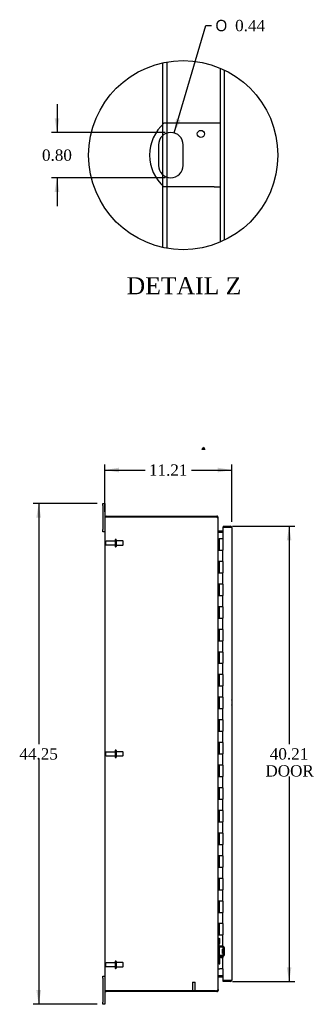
# Model space of a CAD drawing. Header units: inches. Extents: x 18 to 235, y 12 to 157.
# Tile 2 of 9: x 18 to 43, y 58 to 145. Entities that reach past the tile are written whole.
import ezdxf
from ezdxf.enums import TextEntityAlignment as Align

# ---------------------------------------------------------------- set-up
doc = ezdxf.new("R2010")
doc.units = ezdxf.units.IN
doc.header["$MEASUREMENT"] = 0
doc.layers.get('0').update_dxf_attribs({"linetype": 'CONTINUOUS'})
for name, color, linetype in [('COM40153-1', 7, 'CONTINUOUS'), ('COM42780', 7, 'CONTINUOUS'), ('COM48493', 7, 'CONTINUOUS'), ('COM71782-2', 7, 'CONTINUOUS'), ('DEFAULT', 7, 'CONTINUOUS'), ('FET07710', 7, 'CONTINUOUS'), ('HNG10620-38B', 7, 'CONTINUOUS'), ('HNG10620-38C', 7, 'CONTINUOUS'), ('STD21878', 7, 'CONTINUOUS'), ('STD26094', 7, 'CONTINUOUS')]:
    doc.layers.add(name, color=color, linetype=linetype)
doc.styles.add('SEACAD_SOLID_EDGE_ANSI1_SY', font='txt')
doc.styles.add('SEACAD_TIMES_NEW_ROMAN', font='times.ttf')

# ---------------------------------------------------------------- blocks, each defined once
blk = doc.blocks.new('SEANNOT_GROUP3')
at = {"layer": 'DEFAULT', "color": 136, "linetype": 'Continuous'}
blk.add_line((34.01, 107.055), (33.89, 106.847), dxfattribs=at)
blk.add_lwpolyline([(34.01, 107.055), (34.13, 106.847), (33.89, 106.847)], dxfattribs=at)
at = {"layer": 'DEFAULT', "color": 136, "linetype": 'Continuous', "style": 'SEACAD_TIMES_NEW_ROMAN'}
blk.add_text('1', height=0.08, dxfattribs=at).set_placement((33.98, 106.956), align=Align.TOP_LEFT)
blk = doc.blocks.new('GDIMGGROUP2')
at = {"layer": 'DEFAULT', "linetype": 'Continuous'}
for points in [[(26.559, 105.235), (25.309, 105.026), (26.559, 104.818)], [(35.269, 105.235), (35.269, 104.818), (36.519, 105.026)]]:
    blk.add_hatch(color=136, dxfattribs=at).paths.add_polyline_path(points)
at = {"layer": 'DEFAULT', "color": 136, "linetype": 'Continuous'}
for p, q in [((25.309, 101.34), (25.309, 105.526)), ((36.519, 100.443), (36.519, 105.526)), ((25.309, 105.026), (28.858, 105.026)), ((32.97, 105.026), (36.519, 105.026))]:
    blk.add_line(p, q, dxfattribs=at)
at = {"layer": 'DEFAULT', "color": 136, "linetype": 'Continuous', "style": 'SEACAD_TIMES_NEW_ROMAN'}
blk.add_text('11.21', height=1, dxfattribs=at).set_placement((29.208, 105.526), align=Align.TOP_LEFT)
blk = doc.blocks.new('GDIMGGROUP3')
at = {"layer": 'DEFAULT', "linetype": 'Continuous'}
for points in [[(19.262, 100.823), (19.678, 100.823), (19.47, 102.073)], [(19.262, 59.073), (19.47, 57.823), (19.678, 59.073)]]:
    blk.add_hatch(color=136, dxfattribs=at).paths.add_polyline_path(points)
at = {"layer": 'DEFAULT', "color": 136, "linetype": 'Continuous'}
for p, q in [((24.622, 102.073), (18.97, 102.073)), ((19.47, 102.073), (19.47, 80.798)), ((19.47, 79.448), (19.47, 57.823)), ((24.622, 57.823), (18.97, 57.823))]:
    blk.add_line(p, q, dxfattribs=at)
at = {"layer": 'DEFAULT', "color": 136, "linetype": 'Continuous', "style": 'SEACAD_TIMES_NEW_ROMAN'}
blk.add_text('44.25', height=1, dxfattribs=at).set_placement((17.764, 80.448), align=Align.TOP_LEFT)
blk = doc.blocks.new('GDIMGGROUP12')
at = {"layer": 'DEFAULT', "linetype": 'Continuous'}
for points in [[(41.794, 98.801), (41.586, 100.051), (41.377, 98.801)], [(41.794, 61.096), (41.377, 61.096), (41.586, 59.846)]]:
    blk.add_hatch(color=136, dxfattribs=at).paths.add_polyline_path(points)
at = {"layer": 'DEFAULT', "color": 136, "linetype": 'Continuous'}
for p, q in [((36.582, 100.051), (42.086, 100.051)), ((41.586, 100.051), (41.586, 80.798)), ((41.586, 77.948), (41.586, 59.846)), ((36.582, 59.846), (42.086, 59.846))]:
    blk.add_line(p, q, dxfattribs=at)
at = {"layer": 'DEFAULT', "color": 136, "linetype": 'Continuous', "style": 'SEACAD_TIMES_NEW_ROMAN'}
for s, p in [('40.21', (39.879, 80.448)), ('DOOR', (39.488, 78.948))]:
    blk.add_text(s, height=1, dxfattribs=at).set_placement(p, align=Align.TOP_LEFT)
blk = doc.blocks.new('GDIMGGROUP28')
at = {"layer": 'DEFAULT', "linetype": 'Continuous'}
for points in [[(20.878, 136.095), (21.086, 134.845), (21.294, 136.095)], [(20.878, 129.595), (21.294, 129.595), (21.086, 130.845)]]:
    blk.add_hatch(color=136, dxfattribs=at).paths.add_polyline_path(points)
at = {"layer": 'DEFAULT', "color": 136, "linetype": 'Continuous'}
for p, q in [((21.086, 137.345), (21.086, 134.845)), ((30.636, 134.845), (20.586, 134.845)), ((30.636, 130.845), (20.586, 130.845)), ((21.086, 130.845), (21.086, 128.345))]:
    blk.add_line(p, q, dxfattribs=at)
at = {"layer": 'DEFAULT', "color": 136, "linetype": 'Continuous', "style": 'SEACAD_TIMES_NEW_ROMAN'}
blk.add_text('0.80', height=1, dxfattribs=at).set_placement((19.759, 133.345), align=Align.TOP_LEFT)
blk = doc.blocks.new('GDIMGGROUP29')
at = {"layer": 'DEFAULT', "linetype": 'Continuous'}
blk.add_hatch(color=136, dxfattribs=at).paths.add_polyline_path([(31.596, 136.059), (31.444, 134.801), (31.995, 135.942)])
at = {"layer": 'DEFAULT', "color": 136, "linetype": 'Continuous'}
for p, q in [((31.444, 134.801), (34.228, 144.293)), ((34.228, 144.293), (34.728, 144.293))]:
    blk.add_line(p, q, dxfattribs=at)
for s, style, p in [('O', 'SEACAD_SOLID_EDGE_ANSI1_SY', (35.078, 144.793)), ('0.44', 'SEACAD_TIMES_NEW_ROMAN', (36.818, 144.793))]:
    blk.add_text(s, height=1, dxfattribs=dict(at, style=style)).set_placement(p, align=Align.TOP_LEFT)

msp = doc.modelspace()

# ---------------------------------------------------------------- linework, layer by layer
at = {"color": 7}
msp.add_circle((32.229, 132.845), 8.354, dxfattribs=at)
at = {"layer": 'COM40153-1', "color": 7}
for p, q in [((34.971, 135.658), (30.531, 135.658)), ((35.511, 135.658), (34.971, 135.658)), ((30.044, 133.753), (30.044, 131.938)), ((32.229, 131.938), (32.229, 133.753)), ((34.971, 130.033), (30.531, 130.033)), ((34.971, 130.033), (35.511, 130.033))]:
    msp.add_line(p, q, dxfattribs=at)
msp.add_circle((33.791, 134.723), 0.312, dxfattribs=at)
for centre, radius, start, end in [((33.011, 132.845), 3.75, 131.40962, 228.59038), ((31.136, 133.753), 1.092, 0, 180), ((31.136, 131.938), 1.092, 180, 0), ((35.809, 84.488), 0.75, 341.20309, 18.79691)]:
    msp.add_arc(centre, radius, start, end, dxfattribs=at)
at = {"layer": 'COM42780', "color": 7}
for p, q in [((35.309, 63.626), (35.351, 63.626)), ((35.401, 63.626), (35.351, 63.626)), ((35.401, 63.626), (35.469, 63.626)), ((35.401, 63.189), (35.401, 63.626)), ((35.404, 63.626), (35.404, 63.189)), ((35.469, 63.189), (35.469, 63.626)), ((35.351, 63.189), (35.309, 63.189)), ((35.401, 63.189), (35.351, 63.189)), ((35.401, 63.189), (35.469, 63.189)), ((35.404, 63.003), (35.404, 63.189)), ((35.739, 62.855), (35.45, 62.86)), ((35.741, 62.95), (35.451, 62.955)), ((35.691, 62.315), (35.691, 62.705)), ((35.786, 62.705), (35.691, 62.705)), ((35.881, 62.635), (35.691, 62.635)), ((35.795, 62.939), (35.741, 62.95)), ((35.786, 62.213), (35.786, 62.807)), ((35.881, 62.213), (35.881, 62.807)), ((35.309, 61.832), (35.351, 61.832)), ((35.351, 61.832), (35.401, 61.832)), ((35.401, 61.832), (35.469, 61.832)), ((35.401, 61.395), (35.401, 61.832)), ((35.404, 61.832), (35.404, 62.017)), ((35.404, 61.832), (35.404, 61.395)), ((35.45, 62.16), (35.739, 62.166)), ((35.451, 62.065), (35.741, 62.071)), ((35.469, 61.395), (35.469, 61.832)), ((35.881, 62.617), (35.691, 62.617)), ((35.691, 62.404), (35.881, 62.404)), ((35.881, 62.385), (35.691, 62.385)), ((35.691, 62.315), (35.786, 62.315)), ((35.741, 62.071), (35.795, 62.082)), ((35.351, 61.395), (35.309, 61.395)), ((35.401, 61.395), (35.351, 61.395)), ((35.401, 61.395), (35.469, 61.395)), ((35.403, 61.7), (35.404, 61.7)), ((35.403, 61.591), (35.403, 61.7)), ((35.403, 61.67), (35.404, 61.67)), ((35.403, 61.591), (35.404, 61.591)), ((35.403, 61.561), (35.403, 61.591)), ((35.403, 61.585), (35.404, 61.585)), ((35.403, 61.561), (35.404, 61.561)), ((35.403, 61.527), (35.403, 61.561)), ((35.403, 61.527), (35.404, 61.527))]:
    msp.add_line(p, q, dxfattribs=at)
for centre, radius, start, end in [((35.452, 63.003), 0.143, 180, 206.90823), ((35.452, 63.003), 0.143, 206.90823, 269), ((35.452, 63.003), 0.048, 180, 269), ((35.738, 62.807), 0.048, 0, 89), ((35.738, 62.807), 0.143, 0, 66.66652), ((35.452, 62.017), 0.143, 153.09177, 180), ((35.452, 62.017), 0.143, 91, 153.09177), ((35.452, 62.017), 0.048, 91, 180), ((35.738, 62.213), 0.048, 271, 0), ((35.738, 62.213), 0.143, 293.33348, 0)]:
    msp.add_arc(centre, radius, start, end, dxfattribs=at)
at = {"layer": 'COM48493', "color": 7}
for p, q in [((30.446, 135.581), (30.446, 141.006)), ((30.806, 135.658), (30.806, 141.077)), ((35.511, 125.163), (35.511, 140.527)), ((35.871, 125.327), (35.871, 140.363)), ((30.446, 134.599), (30.446, 135.581)), ((30.806, 134.794), (30.806, 135.658)), ((30.446, 131.091), (30.446, 134.599)), ((30.806, 130.896), (30.806, 134.794)), ((30.446, 130.109), (30.446, 131.091)), ((30.806, 130.033), (30.806, 130.896)), ((30.446, 124.684), (30.446, 130.109)), ((30.806, 124.614), (30.806, 130.033)), ((25.417, 100.948), (35.083, 100.948)), ((35.083, 100.948), (35.201, 100.948)), ((35.201, 100.876), (35.201, 100.948)), ((25.309, 100.84), (25.309, 59.056)), ((25.315, 100.876), (25.417, 100.876)), ((25.417, 100.876), (25.315, 100.876)), ((25.417, 100.876), (35.083, 100.876)), ((35.083, 100.876), (25.417, 100.876)), ((35.201, 100.876), (35.083, 100.876)), ((35.231, 100.86), (35.237, 100.84)), ((35.237, 100.84), (35.309, 100.84)), ((35.309, 100.771), (35.309, 100.84)), ((35.309, 59.126), (35.309, 100.771)), ((35.335, 99.647), (35.317, 99.584)), ((35.335, 99.549), (35.345, 99.549)), ((35.345, 99.645), (35.724, 99.645)), ((35.345, 99.573), (35.724, 99.573)), ((35.345, 99.549), (35.724, 99.549)), ((35.335, 60.25), (35.317, 60.313)), ((35.345, 60.348), (35.335, 60.348)), ((35.724, 60.348), (35.345, 60.348)), ((35.345, 60.323), (35.724, 60.323)), ((35.345, 60.251), (35.724, 60.251)), ((25.417, 59.021), (25.315, 59.021)), ((25.315, 59.02), (25.417, 59.02)), ((25.417, 59.021), (35.083, 59.021)), ((35.083, 59.02), (25.417, 59.02)), ((35.083, 58.948), (25.417, 58.948)), ((35.083, 59.02), (35.201, 59.02)), ((35.201, 58.948), (35.083, 58.948)), ((35.201, 59.02), (35.201, 58.948)), ((35.237, 59.056), (35.231, 59.037)), ((35.237, 59.056), (35.309, 59.056)), ((35.309, 59.126), (35.309, 59.056))]:
    msp.add_line(p, q, dxfattribs=at)
for centre, radius, start, end in [((25.417, 100.84), 0.108, 90, 160.52878), ((35.201, 100.84), 0.108, 32.64311, 90), ((25.417, 100.84), 0.108, 160.52878, 180), ((35.083, 100.626), 0.25, 61.84537, 90), ((35.201, 100.84), 0.036, 32.64311, 90), ((35.201, 100.84), 0.109, 0.0913, 32.5518), ((35.261, 100.767), 0.0479, 4.85781, 50.20268), ((35.345, 99.681), 0.036, 180.0001, 253.77951), ((35.451, 99.631), 0.142, 183.34421, 215.31064), ((35.345, 99.681), 0.108, 253.77961, 270), ((35.345, 99.681), 0.036, 253.77961, 270), ((35.451, 60.266), 0.142, 144.68935, 176.6558), ((35.345, 60.215), 0.036, 106.22049, 179.9999), ((35.345, 60.215), 0.108, 90, 106.22039), ((35.345, 60.215), 0.036, 90, 106.22039), ((25.417, 59.056), 0.108, 180, 199.47122), ((25.417, 59.056), 0.108, 199.47122, 270), ((35.083, 59.271), 0.25, 270, 298.15463), ((35.156, 59.265), 0.219, 281.9896, 308.4732), ((35.201, 59.056), 0.036, 270, 327.35689), ((35.201, 59.056), 0.108, 270, 327.35689), ((35.261, 59.13), 0.0479, 309.79734, 355.14219), ((35.201, 59.057), 0.109, 327.4482, 359.9087)]:
    msp.add_arc(centre, radius, start, end, dxfattribs=at)
for centre, start_param, end_param in [((25.417, 100.84), 2.801756, 3.141593), ((25.417, 59.056), 3.141593, 3.48143)]:
    msp.add_ellipse(centre, major_axis=(0.108, 0), ratio=0.997813, start_param=start_param, end_param=end_param, dxfattribs=at)
msp.add_open_spline([(35.292, 100.804), (35.291, 100.805), (35.289, 100.807), (35.285, 100.81), (35.281, 100.813), (35.276, 100.816), (35.272, 100.819), (35.267, 100.822), (35.261, 100.825), (35.254, 100.828), (35.243, 100.833), (35.231, 100.837), (35.221, 100.841), (35.211, 100.844), (35.204, 100.846), (35.201, 100.847)], degree=3, knots=[0, 0, 0, 0, 0.058508, 0.117588, 0.177234, 0.23744, 0.298196, 0.359495, 0.421327, 0.483683, 0.609872, 0.738031, 0.824554, 0.911887, 1, 1, 1, 1], dxfattribs=at)
at = {"layer": 'COM71782-2', "color": 7}
for p, q in [((35.752, 100.051), (35.752, 99.979)), ((35.752, 100.051), (36.411, 100.051)), ((36.411, 99.979), (35.724, 99.979)), ((35.724, 99.979), (35.724, 98.948)), ((35.752, 99.979), (36.411, 99.979)), ((36.513, 99.979), (36.411, 99.979)), ((36.411, 99.979), (36.513, 99.979)), ((36.519, 99.943), (36.519, 59.954)), ((35.724, 60.948), (35.724, 59.918)), ((35.724, 59.918), (36.411, 59.918)), ((35.752, 59.846), (35.752, 59.918)), ((36.411, 59.918), (35.752, 59.918)), ((36.411, 59.846), (35.752, 59.846)), ((36.411, 59.918), (36.513, 59.918)), ((36.513, 59.918), (36.411, 59.918))]:
    msp.add_line(p, q, dxfattribs=at)
for centre, start, end in [((36.411, 99.943), 19.47122, 90), ((36.411, 99.943), 0, 19.47122), ((36.411, 59.954), 270, 340.52878), ((36.411, 59.954), 340.52878, 360)]:
    msp.add_arc(centre, 0.108, start, end, dxfattribs=at)
for centre, start_param, end_param in [((36.411, 99.943), 3.141593, 3.48143), ((36.411, 59.954), 2.801756, 3.141593)]:
    msp.add_ellipse(centre, major_axis=(-0.108, 0), ratio=0.997813, start_param=start_param, end_param=end_param, dxfattribs=at)
at = {"layer": 'FET07710', "color": 7}
for p, q in [((25.122, 101.886), (25.122, 102.073)), ((25.122, 102.073), (25.309, 102.073)), ((25.122, 101.886), (25.122, 99.761)), ((25.309, 102.073), (25.309, 101.886)), ((25.309, 101.886), (25.309, 100.84)), ((25.122, 99.573), (25.122, 99.761)), ((25.309, 99.573), (25.122, 99.573)), ((25.122, 60.136), (25.122, 60.323)), ((25.122, 60.323), (25.309, 60.323)), ((25.122, 60.136), (25.122, 58.011)), ((25.309, 59.056), (25.309, 58.011)), ((25.122, 57.823), (25.122, 58.011)), ((25.309, 57.823), (25.122, 57.823)), ((25.309, 58.011), (25.309, 57.823))]:
    msp.add_line(p, q, dxfattribs=at)
at = {"layer": 'HNG10620-38B', "color": 7}
for p, q in [((35.309, 98.948), (35.335, 98.948)), ((35.335, 98.948), (35.353, 98.948)), ((35.353, 98.948), (35.395, 98.948)), ((35.353, 98.948), (35.353, 97.948)), ((35.395, 98.948), (35.395, 97.948)), ((35.353, 97.948), (35.462, 97.948)), ((35.462, 97.948), (35.724, 97.948)), ((35.724, 96.948), (35.724, 97.948)), ((35.462, 96.948), (35.353, 96.948)), ((35.353, 96.948), (35.353, 95.948)), ((35.395, 96.948), (35.395, 95.948)), ((35.724, 96.948), (35.462, 96.948)), ((35.353, 95.948), (35.462, 95.948)), ((35.462, 95.948), (35.724, 95.948)), ((35.724, 94.948), (35.724, 95.948)), ((35.462, 94.948), (35.353, 94.948)), ((35.353, 94.948), (35.353, 93.948)), ((35.395, 94.948), (35.395, 93.948)), ((35.724, 94.948), (35.462, 94.948)), ((35.353, 93.948), (35.462, 93.948)), ((35.462, 93.948), (35.724, 93.948)), ((35.724, 92.948), (35.724, 93.948)), ((35.462, 92.948), (35.353, 92.948)), ((35.353, 92.948), (35.353, 91.948)), ((35.395, 92.948), (35.395, 91.948)), ((35.724, 92.948), (35.462, 92.948)), ((35.353, 91.948), (35.462, 91.948)), ((35.462, 91.948), (35.724, 91.948)), ((35.724, 90.948), (35.724, 91.948)), ((35.462, 90.948), (35.353, 90.948)), ((35.353, 90.948), (35.353, 89.948)), ((35.395, 90.948), (35.395, 89.948)), ((35.724, 90.948), (35.462, 90.948)), ((35.353, 89.948), (35.462, 89.948)), ((35.462, 89.948), (35.724, 89.948)), ((35.724, 88.948), (35.724, 89.948)), ((35.462, 88.948), (35.353, 88.948)), ((35.353, 88.948), (35.353, 87.948)), ((35.395, 88.948), (35.395, 87.948)), ((35.724, 88.948), (35.462, 88.948)), ((35.353, 87.948), (35.462, 87.948)), ((35.462, 87.948), (35.724, 87.948)), ((35.724, 86.948), (35.724, 87.948)), ((35.462, 86.948), (35.353, 86.948)), ((35.353, 86.948), (35.353, 85.948)), ((35.395, 86.948), (35.395, 85.948)), ((35.724, 86.948), (35.462, 86.948)), ((35.353, 85.948), (35.462, 85.948)), ((35.462, 85.948), (35.724, 85.948)), ((35.724, 84.948), (35.724, 85.948)), ((35.462, 84.948), (35.353, 84.948)), ((35.353, 84.948), (35.353, 83.948)), ((35.395, 84.948), (35.395, 83.948)), ((35.724, 84.948), (35.462, 84.948)), ((35.353, 83.948), (35.462, 83.948)), ((35.462, 83.948), (35.724, 83.948)), ((35.724, 82.948), (35.724, 83.948)), ((35.462, 82.948), (35.353, 82.948)), ((35.353, 82.948), (35.353, 81.948)), ((35.395, 82.948), (35.395, 81.948)), ((35.724, 82.948), (35.462, 82.948)), ((35.353, 81.948), (35.462, 81.948)), ((35.462, 81.948), (35.724, 81.948)), ((35.724, 80.948), (35.724, 81.948)), ((35.462, 80.948), (35.353, 80.948)), ((35.353, 80.948), (35.353, 79.948)), ((35.395, 80.948), (35.395, 79.948)), ((35.724, 80.948), (35.462, 80.948)), ((35.353, 79.948), (35.462, 79.948)), ((35.462, 79.948), (35.724, 79.948)), ((35.724, 78.948), (35.724, 79.948)), ((35.462, 78.948), (35.353, 78.948)), ((35.353, 78.948), (35.353, 77.948)), ((35.395, 78.948), (35.395, 77.948)), ((35.724, 78.948), (35.462, 78.948)), ((35.353, 77.948), (35.462, 77.948)), ((35.462, 77.948), (35.724, 77.948)), ((35.724, 76.948), (35.724, 77.948)), ((35.462, 76.948), (35.353, 76.948)), ((35.353, 76.948), (35.353, 75.948)), ((35.395, 76.948), (35.395, 75.948)), ((35.724, 76.948), (35.462, 76.948)), ((35.353, 75.948), (35.462, 75.948)), ((35.462, 75.948), (35.724, 75.948)), ((35.724, 74.948), (35.724, 75.948)), ((35.462, 74.948), (35.353, 74.948)), ((35.353, 74.948), (35.353, 73.948)), ((35.395, 74.948), (35.395, 73.948)), ((35.724, 74.948), (35.462, 74.948)), ((35.353, 73.948), (35.462, 73.948)), ((35.462, 73.948), (35.724, 73.948)), ((35.724, 72.948), (35.724, 73.948)), ((35.462, 72.948), (35.353, 72.948)), ((35.353, 72.948), (35.353, 71.948)), ((35.395, 72.948), (35.395, 71.948)), ((35.724, 72.948), (35.462, 72.948)), ((35.353, 71.948), (35.462, 71.948)), ((35.462, 71.948), (35.724, 71.948)), ((35.724, 70.948), (35.724, 71.948)), ((35.462, 70.948), (35.353, 70.948)), ((35.353, 70.948), (35.353, 69.948)), ((35.395, 70.948), (35.395, 69.948)), ((35.724, 70.948), (35.462, 70.948)), ((35.353, 69.948), (35.462, 69.948)), ((35.462, 69.948), (35.724, 69.948)), ((35.724, 68.948), (35.724, 69.948)), ((35.462, 68.948), (35.353, 68.948)), ((35.353, 68.948), (35.353, 67.948)), ((35.395, 68.948), (35.395, 67.948)), ((35.724, 68.948), (35.462, 68.948)), ((35.353, 67.948), (35.462, 67.948)), ((35.462, 67.948), (35.724, 67.948)), ((35.724, 66.948), (35.724, 67.948)), ((35.462, 66.948), (35.353, 66.948)), ((35.353, 66.948), (35.353, 65.948)), ((35.395, 66.948), (35.395, 65.948)), ((35.724, 66.948), (35.462, 66.948)), ((35.353, 65.948), (35.462, 65.948)), ((35.462, 65.948), (35.724, 65.948)), ((35.724, 64.948), (35.724, 65.948)), ((35.462, 64.948), (35.353, 64.948)), ((35.353, 64.948), (35.353, 63.948)), ((35.395, 64.948), (35.395, 63.948)), ((35.724, 64.948), (35.462, 64.948)), ((35.353, 63.948), (35.462, 63.948)), ((35.462, 63.948), (35.724, 63.948)), ((35.724, 62.948), (35.724, 63.948)), ((35.462, 62.948), (35.353, 62.948)), ((35.353, 62.948), (35.353, 61.948)), ((35.395, 62.948), (35.395, 61.948)), ((35.724, 62.948), (35.462, 62.948)), ((35.353, 61.948), (35.462, 61.948)), ((35.462, 61.948), (35.724, 61.948)), ((35.724, 60.948), (35.724, 61.948)), ((35.309, 60.948), (35.335, 60.948)), ((35.335, 60.948), (35.462, 60.948)), ((35.724, 60.948), (35.462, 60.948))]:
    msp.add_line(p, q, dxfattribs=at)
at = {"layer": 'HNG10620-38C', "color": 7}
for p, q in [((35.724, 98.948), (35.417, 98.948)), ((35.417, 98.948), (35.417, 97.948)), ((35.724, 98.948), (35.724, 97.948)), ((35.462, 97.948), (35.724, 97.948)), ((35.724, 96.948), (35.724, 97.948)), ((35.417, 96.948), (35.417, 95.948)), ((35.724, 96.948), (35.462, 96.948)), ((35.724, 96.948), (35.724, 95.948)), ((35.462, 95.948), (35.724, 95.948)), ((35.724, 94.948), (35.724, 95.948)), ((35.417, 94.948), (35.417, 93.948)), ((35.724, 94.948), (35.462, 94.948)), ((35.724, 94.948), (35.724, 93.948)), ((35.462, 93.948), (35.724, 93.948)), ((35.724, 92.948), (35.724, 93.948)), ((35.417, 92.948), (35.417, 91.948)), ((35.724, 92.948), (35.462, 92.948)), ((35.724, 92.948), (35.724, 91.948)), ((35.462, 91.948), (35.724, 91.948)), ((35.724, 90.948), (35.724, 91.948)), ((35.417, 90.948), (35.417, 89.948)), ((35.724, 90.948), (35.462, 90.948)), ((35.724, 90.948), (35.724, 89.948)), ((35.462, 89.948), (35.724, 89.948)), ((35.724, 88.948), (35.724, 89.948)), ((35.417, 88.948), (35.417, 87.948)), ((35.724, 88.948), (35.462, 88.948)), ((35.724, 88.948), (35.724, 87.948)), ((35.462, 87.948), (35.724, 87.948)), ((35.724, 86.948), (35.724, 87.948)), ((35.417, 86.948), (35.417, 85.948)), ((35.724, 86.948), (35.462, 86.948)), ((35.724, 86.948), (35.724, 85.948)), ((35.462, 85.948), (35.724, 85.948)), ((35.724, 84.948), (35.724, 85.948)), ((35.417, 84.948), (35.417, 83.948)), ((35.724, 84.948), (35.462, 84.948)), ((35.724, 84.948), (35.724, 83.948)), ((35.462, 83.948), (35.724, 83.948)), ((35.724, 82.948), (35.724, 83.948)), ((35.417, 82.948), (35.417, 81.948)), ((35.724, 82.948), (35.462, 82.948)), ((35.724, 82.948), (35.724, 81.948)), ((35.462, 81.948), (35.724, 81.948)), ((35.724, 80.948), (35.724, 81.948)), ((35.417, 80.948), (35.417, 79.948)), ((35.724, 80.948), (35.462, 80.948)), ((35.724, 80.948), (35.724, 79.948)), ((35.462, 79.948), (35.724, 79.948)), ((35.724, 78.948), (35.724, 79.948)), ((35.417, 78.948), (35.417, 77.948)), ((35.724, 78.948), (35.462, 78.948)), ((35.724, 78.948), (35.724, 77.948)), ((35.462, 77.948), (35.724, 77.948)), ((35.724, 76.948), (35.724, 77.948)), ((35.417, 76.948), (35.417, 75.948)), ((35.724, 76.948), (35.462, 76.948)), ((35.724, 76.948), (35.724, 75.948)), ((35.462, 75.948), (35.724, 75.948)), ((35.724, 74.948), (35.724, 75.948)), ((35.417, 74.948), (35.417, 73.948)), ((35.724, 74.948), (35.462, 74.948)), ((35.724, 74.948), (35.724, 73.948)), ((35.462, 73.948), (35.724, 73.948)), ((35.724, 72.948), (35.724, 73.948)), ((35.417, 72.948), (35.417, 71.948)), ((35.724, 72.948), (35.462, 72.948)), ((35.724, 72.948), (35.724, 71.948)), ((35.462, 71.948), (35.724, 71.948)), ((35.724, 70.948), (35.724, 71.948)), ((35.417, 70.948), (35.417, 69.948)), ((35.724, 70.948), (35.462, 70.948)), ((35.724, 70.948), (35.724, 69.948)), ((35.462, 69.948), (35.724, 69.948)), ((35.724, 68.948), (35.724, 69.948)), ((35.417, 68.948), (35.417, 67.948)), ((35.724, 68.948), (35.462, 68.948)), ((35.724, 68.948), (35.724, 67.948)), ((35.462, 67.948), (35.724, 67.948)), ((35.724, 66.948), (35.724, 67.948)), ((35.417, 66.948), (35.417, 65.948)), ((35.724, 66.948), (35.462, 66.948)), ((35.724, 66.948), (35.724, 65.948)), ((35.462, 65.948), (35.724, 65.948)), ((35.724, 64.948), (35.724, 65.948)), ((35.417, 64.948), (35.417, 63.948)), ((35.724, 64.948), (35.462, 64.948)), ((35.724, 64.948), (35.724, 63.948)), ((35.462, 63.948), (35.724, 63.948)), ((35.724, 62.948), (35.724, 63.948)), ((35.417, 62.948), (35.417, 61.948)), ((35.724, 62.948), (35.462, 62.948)), ((35.724, 62.948), (35.724, 61.948)), ((35.462, 61.948), (35.724, 61.948)), ((35.724, 60.948), (35.724, 61.948))]:
    msp.add_line(p, q, dxfattribs=at)
at = {"layer": 'STD21878', "color": 7}
for p, q in [((33.052, 59.77), (33.302, 59.77)), ((33.052, 59.77), (33.052, 59.052)), ((33.302, 59.052), (33.302, 59.77)), ((33.037, 59.052), (33.318, 59.052)), ((33.037, 59.052), (33.037, 59.021)), ((33.037, 59.021), (33.037, 59.02)), ((33.318, 59.021), (33.318, 59.052)), ((33.318, 59.02), (33.318, 59.021))]:
    msp.add_line(p, q, dxfattribs=at)
at = {"layer": 'STD26094', "color": 7}
for p, q in [((25.381, 98.678), (25.381, 98.468)), ((26.218, 98.738), (25.441, 98.738)), ((25.441, 98.408), (26.218, 98.408)), ((26.218, 98.868), (26.218, 98.278)), ((26.288, 98.898), (26.248, 98.898)), ((26.318, 98.868), (26.318, 98.278)), ((26.906, 98.761), (26.318, 98.761)), ((26.318, 98.386), (26.906, 98.386)), ((26.906, 98.761), (26.906, 98.386)), ((26.943, 98.723), (26.906, 98.761)), ((26.906, 98.386), (26.943, 98.423)), ((26.943, 98.423), (26.943, 98.723)), ((26.248, 98.248), (26.288, 98.248)), ((25.381, 80.053), (25.381, 79.843)), ((26.218, 80.113), (25.441, 80.113)), ((26.218, 80.243), (26.218, 79.653)), ((26.288, 80.273), (26.248, 80.273)), ((26.318, 80.243), (26.318, 79.653)), ((26.906, 80.136), (26.318, 80.136)), ((26.906, 80.136), (26.906, 79.761)), ((26.943, 80.098), (26.906, 80.136)), ((26.943, 79.798), (26.943, 80.098)), ((25.441, 79.783), (26.218, 79.783)), ((26.248, 79.623), (26.288, 79.623)), ((26.318, 79.761), (26.906, 79.761)), ((26.906, 79.761), (26.943, 79.798)), ((25.381, 61.428), (25.381, 61.218)), ((26.218, 61.488), (25.441, 61.488)), ((25.441, 61.158), (26.218, 61.158)), ((26.218, 61.618), (26.218, 61.028)), ((26.288, 61.648), (26.248, 61.648)), ((26.248, 60.998), (26.288, 60.998)), ((26.318, 61.618), (26.318, 61.028)), ((26.906, 61.511), (26.318, 61.511)), ((26.318, 61.136), (26.906, 61.136)), ((26.906, 61.511), (26.906, 61.136)), ((26.943, 61.473), (26.906, 61.511)), ((26.906, 61.136), (26.943, 61.173)), ((26.943, 61.173), (26.943, 61.473))]:
    msp.add_line(p, q, dxfattribs=at)
for centre, radius, start, end in [((25.441, 98.678), 0.06, 90, 180), ((25.441, 98.468), 0.06, 180, 270), ((26.248, 98.868), 0.03, 90, 180), ((26.288, 98.868), 0.03, 0, 90), ((26.248, 98.278), 0.03, 180, 270), ((26.288, 98.278), 0.03, 270, 0), ((25.441, 80.053), 0.06, 90, 180), ((26.248, 80.243), 0.03, 90, 180), ((26.288, 80.243), 0.03, 0, 90), ((25.441, 79.843), 0.06, 180, 270), ((26.248, 79.653), 0.03, 180, 270), ((26.288, 79.653), 0.03, 270, 0), ((25.441, 61.428), 0.06, 90, 180), ((25.441, 61.218), 0.06, 180, 270), ((26.248, 61.618), 0.03, 90, 180), ((26.248, 61.028), 0.03, 180, 270), ((26.288, 61.618), 0.03, 0, 90), ((26.288, 61.028), 0.03, 270, 0)]:
    msp.add_arc(centre, radius, start, end, dxfattribs=at)

# ---------------------------------------------------------------- block references
at = {"layer": 'DEFAULT', "color": 7}
for name in ['GDIMGGROUP29', 'GDIMGGROUP28', 'SEANNOT_GROUP3', 'GDIMGGROUP2', 'GDIMGGROUP3', 'GDIMGGROUP12']:
    msp.add_blockref(name, (0, 0), dxfattribs=at)

# ---------------------------------------------------------------- texts
at = {"layer": 'DEFAULT', "color": 7, "style": 'SEACAD_TIMES_NEW_ROMAN'}
msp.add_text('DETAIL Z', height=1.5, dxfattribs=at).set_placement((27.239, 122.055), align=Align.TOP_LEFT)

doc.saveas('drawing.dxf')
